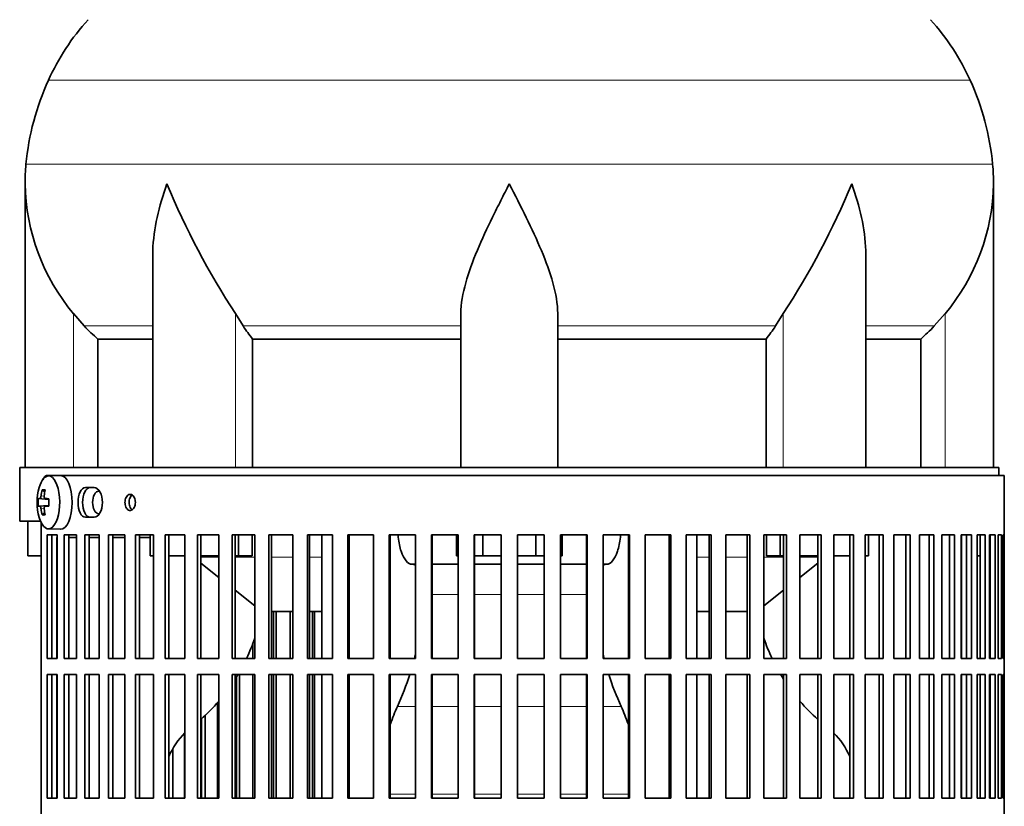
# Model space of a CAD drawing. Header units: millimetres. Extents: x 150 to 747, y -659 to 1200.
# Tile 10 of 13: x 494 to 677, y 329 to 475. Entities that reach past the tile are written whole.
import ezdxf

# ---------------------------------------------------------------- set-up
doc = ezdxf.new("R2010")
doc.units = ezdxf.units.MM
for name, color, linetype in [('M5X8_UNI7687', 7, 'Continuous'), ('VSI134_DIFFUSORE', 7, 'Continuous'), ('VSI134_FILTRO_A', 7, 'Continuous'), ('VSI134_FILTRO_B', 7, 'Continuous'), ('VSI134_SUPPORTO_', 7, 'Continuous')]:
    doc.layers.add(name, color=color, linetype=linetype)

# ---------------------------------------------------------------- blocks, each defined once
blk = doc.blocks.new('SE3')
at = {"layer": 'M5X8_UNI7687', "color": 7, "linetype": 'Continuous', "lineweight": 35}
for p, q in [((501.12, 390.68), (498.86, 390.61)), ((497.69, 388.02), (498.2, 387.63)), ((496.99, 386.38), (498.96, 386.23)), ((498.3, 386.39), (498.97, 386.33)), ((496.99, 384.99), (498.96, 385.13)), ((498.97, 385.04), (498.3, 384.97)), ((497.69, 383.35), (498.2, 383.74)), ((498.86, 380.75), (501.12, 380.68))]:
    blk.add_line(p, q, dxfattribs=at)
at = {"layer": 'M5X8_UNI7687', "color": 4, "linetype": 'Continuous', "lineweight": 9}
for p, q in [((498.96, 386.24), (497.29, 386.39)), ((497.5, 386.89), (498.1, 386.84)), ((498.31, 386.39), (498.97, 386.33)), ((497.29, 384.97), (498.96, 385.13)), ((498.1, 384.53), (497.5, 384.48)), ((498.97, 385.04), (498.31, 384.97))]:
    blk.add_line(p, q, dxfattribs=at)
at = {"layer": 'M5X8_UNI7687', "color": 7, "linetype": 'Continuous', "lineweight": 35}
for centre, radius, start, end in [((506.77, 385.68), 10, 163.7273, 196.2727), ((506.39, 385.68), 9.42, 175.7871, 184.2129)]:
    blk.add_arc(centre, radius, start, end, dxfattribs=at)
for centre, major_axis, ratio, start_param, end_param in [((498.89, 385.68), (0, 4.93), 0.422618, 0, 0.966337), ((498.89, 385.68), (0, 4.93), 0.422618, 2.175256, 6.283185), ((501.15, 385.68), (0, 5), 0.422618, 0, 0.012961), ((501.15, 385.68), (0, 5), 0.422618, 3.141593, 6.283185), ((506.82, 385.68), (0, 10), 0.939693, 1.335108, 1.449667), ((504.77, 382.62), (-7.75, 5.06), 0.247104, -0.4365, -0.286808), ((506.69, 385.68), (0, 10), 0.866025, 1.335108, 1.449667), ((506.76, 385.53), (-9.97, 0.79), 0.036834, -0.313745, -0.199185), ((506.76, 385.53), (-9.97, 0.79), 0.036834, -0.670562, -0.556003), ((503.47, 385.68), (0, 9.26), 0.488139, 1.49595, 1.645642), ((506.76, 385.84), (-9.97, -0.79), 0.036834, 0.199185, 0.313745), ((506.82, 385.68), (0, -10), 0.939693, 4.833518, 4.948078), ((506.69, 385.68), (0, -10), 0.866025, 4.833518, 4.948078), ((506.76, 385.84), (-9.97, -0.79), 0.036834, 0.556003, 0.670562), ((504.77, 388.75), (-7.75, -5.06), 0.247104, 0.286808, 0.4365)]:
    blk.add_ellipse(centre, major_axis=major_axis, ratio=ratio, start_param=start_param, end_param=end_param, dxfattribs=at)
for points in [[(497.29, 386.39), (497.29, 386.39), (497.3, 386.4), (497.32, 386.4), (497.33, 386.42), (497.35, 386.43), (497.36, 386.45), (497.38, 386.48), (497.4, 386.51), (497.41, 386.54), (497.43, 386.58), (497.44, 386.62), (497.45, 386.66), (497.46, 386.7), (497.47, 386.75), (497.48, 386.79), (497.49, 386.84), (497.49, 386.87), (497.5, 386.89)], [(498.1, 386.89), (498.09, 386.87), (498.09, 386.84), (498.09, 386.79), (498.09, 386.75), (498.1, 386.7), (498.1, 386.66), (498.11, 386.62), (498.12, 386.58), (498.14, 386.54), (498.15, 386.51), (498.17, 386.48), (498.19, 386.45), (498.21, 386.43), (498.23, 386.42), (498.26, 386.4), (498.28, 386.4), (498.3, 386.39), (498.31, 386.39)], [(497.5, 384.48), (497.49, 384.49), (497.49, 384.53), (497.48, 384.57), (497.47, 384.62), (497.46, 384.66), (497.45, 384.71), (497.44, 384.75), (497.43, 384.79), (497.41, 384.83), (497.4, 384.86), (497.38, 384.89), (497.36, 384.91), (497.35, 384.93), (497.33, 384.95), (497.32, 384.96), (497.3, 384.97), (497.29, 384.97), (497.29, 384.97)], [(498.31, 384.97), (498.3, 384.97), (498.28, 384.97), (498.26, 384.96), (498.23, 384.95), (498.21, 384.93), (498.19, 384.91), (498.17, 384.89), (498.15, 384.86), (498.14, 384.83), (498.12, 384.79), (498.11, 384.75), (498.1, 384.71), (498.1, 384.66), (498.09, 384.62), (498.09, 384.57), (498.09, 384.53), (498.09, 384.49), (498.1, 384.48)]]:
    blk.add_open_spline(points, degree=3, dxfattribs=at)
at = {"layer": 'VSI134_DIFFUSORE', "color": 4, "linetype": 'Continuous', "lineweight": 9}
for p, q in [((670.2, 464.17), (498.86, 464.17)), ((494.7, 448.54), (674.36, 448.54)), ((503.53, 392.18), (503.53, 420.78)), ((533.62, 392.18), (533.62, 420.78)), ((635.44, 392.18), (635.44, 420.78)), ((665.53, 392.18), (665.53, 420.78)), ((518.26, 418.48), (505.54, 418.48)), ((575.53, 418.48), (535.04, 418.48)), ((593.53, 418.48), (634.02, 418.48)), ((650.81, 418.48), (663.52, 418.48))]:
    blk.add_line(p, q, dxfattribs=at)
at = {"layer": 'VSI134_DIFFUSORE', "color": 7, "linetype": 'Continuous', "lineweight": 35}
for p, q in [((494.53, 444.92), (494.53, 392.18)), ((674.53, 392.18), (674.53, 444.92)), ((518.26, 431.54), (518.26, 392.18)), ((650.81, 392.18), (650.81, 431.54)), ((505.54, 418.48), (503.53, 420.78)), ((535.04, 418.48), (533.62, 420.78)), ((575.53, 392.18), (575.53, 420.78)), ((593.53, 392.18), (593.53, 420.78)), ((635.44, 420.78), (634.02, 418.48)), ((665.53, 420.78), (663.52, 418.48)), ((508.06, 416.04), (518.26, 416.04)), ((508.06, 392.18), (508.06, 416.04)), ((536.82, 416.04), (575.53, 416.04)), ((536.82, 392.18), (536.82, 416.04)), ((593.53, 416.04), (632.24, 416.04)), ((632.24, 416.04), (632.24, 392.18)), ((650.81, 416.04), (661, 416.04)), ((661, 416.04), (661, 392.18))]:
    blk.add_line(p, q, dxfattribs=at)
for centre, radius, start, end in [((538.93, 445.98), 44, 138, 155.5912), ((630.13, 445.98), 44, 24.4088, 42), ((543.48, 443.92), 49, 155.5912, 174.5826), ((625.58, 443.92), 49, 5.4174, 24.4088), ((533.03, 444.91), 38.5, 174.5826, 180.0014), ((636.03, 444.91), 38.5, 359.9671, 5.4174), ((533.22, 445.59), 38.7, 181.0158, 219.8906), ((659.21, 502.44), 149.81, 202.5842, 213.0334), ((509.85, 502.44), 149.81, 326.9666, 337.4158), ((635.84, 445.59), 38.7, 320.1094, 358.9842), ((568.16, 440.7), 39.88, 213.8582, 218.2062), ((600.91, 440.7), 39.88, 321.7938, 326.1418)]:
    blk.add_arc(centre, radius, start, end, dxfattribs=at)
for points, knots in [([(518.26, 431.53), (518.26, 431.85), (518.26, 432.18), (518.41, 436.55), (519.4, 440.76), (520.89, 444.91)], [0.4601729, 0.4601729, 0.4601729, 0.4601729, 0.5, 0.5, 1, 1, 1, 1]), ([(575.53, 420.78), (575.53, 422.61), (575.89, 424.55), (576.99, 428.49), (577.73, 430.5), (579.45, 434.6), (580.41, 436.64), (581.91, 439.72), (582.43, 440.75), (583.47, 442.82), (584.01, 443.88), (584.53, 444.91)], [0, 0, 0, 0, 0.25, 0.25, 0.5, 0.5, 0.75, 0.75, 0.875, 0.875, 1, 1, 1, 1]), ([(593.53, 420.78), (593.53, 422.61), (593.18, 424.51), (592.08, 428.47), (591.34, 430.48), (588.8, 436.55), (586.65, 440.76), (584.53, 444.91)], [0, 0, 0, 0, 0.25, 0.25, 0.5, 0.5, 1, 1, 1, 1]), ([(650.81, 431.53), (650.81, 431.85), (650.8, 432.18), (650.65, 436.55), (649.67, 440.76), (648.17, 444.91)], [0.4601729, 0.4601729, 0.4601729, 0.4601729, 0.5, 0.5, 1, 1, 1, 1])]:
    blk.add_open_spline(points, degree=3, knots=knots, dxfattribs=at)
for points in [[(508.06, 416.04), (507.19, 416.82), (506.35, 417.64), (505.54, 418.48)], [(663.52, 418.48), (662.71, 417.64), (661.87, 416.82), (661, 416.04)]]:
    blk.add_open_spline(points, degree=3, dxfattribs=at)
at = {"layer": 'VSI134_FILTRO_A', "color": 7, "linetype": 'Continuous', "lineweight": 35}
for p, q in [((676.53, 390.68), (498.57, 390.68)), ((676.53, 189.68), (676.53, 390.68)), ((507.37, 388.43), (505.76, 388.43)), ((505.76, 382.93), (507.37, 382.93)), ((497.54, 381.91), (497.54, 198.46)), ((498.61, 379.68), (498.61, 356.68)), ((500.52, 379.68), (498.61, 379.68)), ((499.53, 379.68), (499.53, 356.68)), ((500.52, 379.68), (500.52, 356.68)), ((501.8, 379.68), (501.8, 356.68)), ((504.11, 379.68), (501.8, 379.68)), ((502.69, 379.68), (502.69, 356.68)), ((504.11, 379.68), (504.11, 356.68)), ((505.62, 379.68), (505.62, 356.68)), ((508.31, 379.68), (505.62, 379.68)), ((506.47, 379.68), (506.47, 356.68)), ((508.31, 379.68), (508.31, 356.68)), ((510.05, 379.68), (510.05, 356.68)), ((513.09, 379.68), (510.05, 379.68)), ((510.84, 379.68), (510.84, 356.68)), ((513.09, 379.68), (513.09, 356.68)), ((515.04, 379.68), (515.04, 356.68)), ((518.42, 379.68), (515.04, 379.68)), ((515.78, 379.68), (515.78, 356.68)), ((518.42, 379.68), (518.42, 356.68)), ((520.56, 379.68), (520.56, 356.68)), ((524.24, 379.68), (520.56, 379.68)), ((521.23, 379.68), (521.23, 356.68)), ((524.24, 379.68), (524.24, 356.68)), ((526.56, 379.68), (526.56, 356.68)), ((530.53, 379.68), (526.56, 379.68)), ((527.17, 379.68), (527.17, 356.68)), ((530.53, 379.68), (530.53, 356.68)), ((533.01, 379.68), (533.01, 356.68)), ((537.23, 379.68), (533.01, 379.68)), ((533.55, 379.68), (533.55, 356.68)), ((537.23, 379.68), (537.23, 356.68)), ((539.85, 379.68), (539.85, 356.68)), ((544.28, 379.68), (539.85, 379.68)), ((540.31, 379.68), (540.31, 356.68)), ((544.28, 379.68), (544.28, 356.68)), ((547.03, 379.68), (547.03, 356.68)), ((551.65, 379.68), (547.03, 379.68)), ((547.41, 379.68), (547.41, 356.68)), ((551.65, 379.68), (551.65, 356.68)), ((554.49, 379.68), (554.49, 356.68)), ((559.26, 379.68), (554.49, 379.68)), ((554.79, 379.68), (554.79, 356.68)), ((559.26, 379.68), (559.26, 356.68)), ((562.19, 379.68), (562.19, 356.68)), ((567.07, 379.68), (562.19, 379.68)), ((562.4, 379.68), (562.4, 356.68)), ((567.07, 379.68), (567.07, 356.68)), ((570.05, 379.68), (570.05, 356.68)), ((575.01, 379.68), (570.05, 379.68)), ((570.18, 379.68), (570.18, 356.68)), ((575.01, 379.68), (575.01, 356.68)), ((578.02, 379.68), (578.02, 356.68)), ((583.02, 379.68), (578.02, 379.68)), ((578.07, 379.68), (578.07, 356.68)), ((583.02, 379.68), (583.02, 356.68)), ((586.05, 379.68), (586.05, 356.68)), ((591.04, 379.68), (586.05, 379.68)), ((591, 379.68), (591, 356.68)), ((591.04, 379.68), (591.04, 356.68)), ((594.06, 379.68), (594.06, 356.68)), ((599.01, 379.68), (594.06, 379.68)), ((598.88, 379.68), (598.88, 356.68)), ((599.01, 379.68), (599.01, 356.68)), ((602, 379.68), (602, 356.68)), ((606.88, 379.68), (602, 379.68)), ((606.66, 379.68), (606.66, 356.68)), ((606.88, 379.68), (606.88, 356.68)), ((609.8, 379.68), (609.8, 356.68)), ((614.57, 379.68), (609.8, 379.68)), ((614.27, 379.68), (614.27, 356.68)), ((614.57, 379.68), (614.57, 356.68)), ((617.42, 379.68), (617.42, 356.68)), ((622.04, 379.68), (617.42, 379.68)), ((621.65, 379.68), (621.65, 356.68)), ((622.04, 379.68), (622.04, 356.68)), ((624.78, 379.68), (624.78, 356.68)), ((629.21, 379.68), (624.78, 379.68)), ((628.75, 379.68), (628.75, 356.68)), ((629.21, 379.68), (629.21, 356.68)), ((631.84, 379.68), (631.84, 356.68)), ((636.05, 379.68), (631.84, 379.68)), ((635.52, 379.68), (635.52, 356.68)), ((636.05, 379.68), (636.05, 356.68)), ((638.53, 379.68), (638.53, 356.68)), ((642.5, 379.68), (638.53, 379.68)), ((641.89, 379.68), (641.89, 356.68)), ((642.5, 379.68), (642.5, 356.68)), ((644.82, 379.68), (644.82, 356.68)), ((648.51, 379.68), (644.82, 379.68)), ((647.83, 379.68), (647.83, 356.68)), ((648.51, 379.68), (648.51, 356.68)), ((654.02, 379.68), (650.65, 379.68)), ((650.65, 379.68), (650.65, 356.68)), ((653.29, 379.68), (653.29, 356.68)), ((654.02, 379.68), (654.02, 356.68)), ((659.02, 379.68), (655.97, 379.68)), ((655.97, 379.68), (655.97, 356.68)), ((658.22, 379.68), (658.22, 356.68)), ((659.02, 379.68), (659.02, 356.68)), ((663.44, 379.68), (660.75, 379.68)), ((660.75, 379.68), (660.75, 356.68)), ((662.59, 379.68), (662.59, 356.68)), ((663.44, 379.68), (663.44, 356.68)), ((667.26, 379.68), (664.95, 379.68)), ((664.95, 379.68), (664.95, 356.68)), ((666.37, 379.68), (666.37, 356.68)), ((667.26, 379.68), (667.26, 356.68)), ((670.45, 379.68), (668.54, 379.68)), ((668.54, 379.68), (668.54, 356.68)), ((669.53, 379.68), (669.53, 356.68)), ((670.45, 379.68), (670.45, 356.68)), ((672.99, 379.68), (671.49, 379.68)), ((671.49, 379.68), (671.49, 356.68)), ((672.04, 379.68), (672.04, 356.68)), ((672.99, 379.68), (672.99, 356.68)), ((674.86, 379.68), (673.78, 379.68)), ((673.78, 379.68), (673.78, 356.68)), ((673.88, 379.68), (673.88, 356.68)), ((674.86, 379.68), (674.86, 356.68)), ((676.04, 379.68), (675.38, 379.68)), ((675.38, 379.68), (675.38, 356.68)), ((676.04, 379.68), (676.04, 356.68)), ((676.52, 379.68), (676.3, 379.68)), ((676.3, 379.68), (676.3, 356.68)), ((676.52, 379.68), (676.52, 356.68)), ((500.52, 356.68), (498.61, 356.68)), ((504.11, 356.68), (501.8, 356.68)), ((508.31, 356.68), (505.62, 356.68)), ((513.09, 356.68), (510.05, 356.68)), ((518.42, 356.68), (515.04, 356.68)), ((524.24, 356.68), (520.56, 356.68)), ((530.53, 356.68), (526.56, 356.68)), ((537.23, 356.68), (533.01, 356.68)), ((544.28, 356.68), (539.85, 356.68)), ((551.65, 356.68), (547.03, 356.68)), ((559.26, 356.68), (554.49, 356.68)), ((567.07, 356.68), (562.19, 356.68)), ((575.01, 356.68), (570.05, 356.68)), ((583.02, 356.68), (578.02, 356.68)), ((591.04, 356.68), (586.05, 356.68)), ((599.01, 356.68), (594.06, 356.68)), ((606.88, 356.68), (602, 356.68)), ((614.57, 356.68), (609.8, 356.68)), ((622.04, 356.68), (617.42, 356.68)), ((629.21, 356.68), (624.78, 356.68)), ((636.05, 356.68), (631.84, 356.68)), ((642.5, 356.68), (638.53, 356.68)), ((648.51, 356.68), (644.82, 356.68)), ((654.02, 356.68), (650.65, 356.68)), ((659.02, 356.68), (655.97, 356.68)), ((663.44, 356.68), (660.75, 356.68)), ((667.26, 356.68), (664.95, 356.68)), ((670.45, 356.68), (668.54, 356.68)), ((672.99, 356.68), (671.49, 356.68)), ((674.86, 356.68), (673.78, 356.68)), ((676.04, 356.68), (675.38, 356.68)), ((676.52, 356.68), (676.3, 356.68)), ((498.61, 353.68), (498.61, 330.68)), ((500.52, 353.68), (498.61, 353.68)), ((499.53, 353.68), (499.53, 330.68)), ((500.52, 353.68), (500.52, 330.68)), ((501.8, 353.68), (501.8, 330.68)), ((504.11, 353.68), (501.8, 353.68)), ((502.69, 353.68), (502.69, 330.68)), ((504.11, 353.68), (504.11, 330.68)), ((505.62, 353.68), (505.62, 330.68)), ((508.31, 353.68), (505.62, 353.68)), ((506.47, 353.68), (506.47, 330.68)), ((508.31, 353.68), (508.31, 330.68)), ((510.05, 353.68), (510.05, 330.68)), ((513.09, 353.68), (510.05, 353.68)), ((510.84, 353.68), (510.84, 330.68)), ((513.09, 353.68), (513.09, 330.68)), ((515.04, 353.68), (515.04, 330.68)), ((518.42, 353.68), (515.04, 353.68)), ((515.78, 353.68), (515.78, 330.68)), ((518.42, 353.68), (518.42, 330.68)), ((520.56, 353.68), (520.56, 330.68)), ((524.24, 353.68), (520.56, 353.68)), ((521.23, 353.68), (521.23, 330.68)), ((524.24, 353.68), (524.24, 330.68)), ((526.56, 353.68), (526.56, 330.68)), ((530.53, 353.68), (526.56, 353.68)), ((527.17, 353.68), (527.17, 330.68)), ((530.53, 353.68), (530.53, 330.68)), ((533.01, 353.68), (533.01, 330.68)), ((537.23, 353.68), (533.01, 353.68)), ((533.55, 353.68), (533.55, 330.68)), ((537.23, 353.68), (537.23, 330.68)), ((539.85, 353.68), (539.85, 330.68)), ((544.28, 353.68), (539.85, 353.68)), ((540.31, 353.68), (540.31, 330.68)), ((544.28, 353.68), (544.28, 330.68)), ((547.03, 353.68), (547.03, 330.68)), ((551.65, 353.68), (547.03, 353.68)), ((547.41, 353.68), (547.41, 330.68)), ((551.65, 353.68), (551.65, 330.68)), ((554.49, 353.68), (554.49, 330.68)), ((559.26, 353.68), (554.49, 353.68)), ((554.79, 353.68), (554.79, 330.68)), ((559.26, 353.68), (559.26, 330.68)), ((562.19, 353.68), (562.19, 330.68)), ((567.07, 353.68), (562.19, 353.68)), ((562.4, 353.68), (562.4, 330.68)), ((567.07, 353.68), (567.07, 330.68)), ((570.05, 353.68), (570.05, 330.68)), ((575.01, 353.68), (570.05, 353.68)), ((570.18, 353.68), (570.18, 330.68)), ((575.01, 353.68), (575.01, 330.68)), ((578.02, 353.68), (578.02, 330.68)), ((583.02, 353.68), (578.02, 353.68)), ((578.07, 353.68), (578.07, 330.68)), ((583.02, 353.68), (583.02, 330.68)), ((586.05, 353.68), (586.05, 330.68)), ((591.04, 353.68), (586.05, 353.68)), ((591, 353.68), (591, 330.68)), ((591.04, 353.68), (591.04, 330.68)), ((594.06, 353.68), (594.06, 330.68)), ((599.01, 353.68), (594.06, 353.68)), ((598.88, 353.68), (598.88, 330.68)), ((599.01, 353.68), (599.01, 330.68)), ((602, 353.68), (602, 330.68)), ((606.88, 353.68), (602, 353.68)), ((606.66, 353.68), (606.66, 330.68)), ((606.88, 353.68), (606.88, 330.68)), ((609.8, 353.68), (609.8, 330.68)), ((614.57, 353.68), (609.8, 353.68)), ((614.27, 353.68), (614.27, 330.68)), ((614.57, 353.68), (614.57, 330.68)), ((617.42, 353.68), (617.42, 330.68)), ((622.04, 353.68), (617.42, 353.68)), ((621.65, 353.68), (621.65, 330.68)), ((622.04, 353.68), (622.04, 330.68)), ((624.78, 353.68), (624.78, 330.68)), ((629.21, 353.68), (624.78, 353.68)), ((628.75, 353.68), (628.75, 330.68)), ((629.21, 353.68), (629.21, 330.68)), ((631.84, 353.68), (631.84, 330.68)), ((636.05, 353.68), (631.84, 353.68)), ((635.52, 353.68), (635.52, 330.68)), ((636.05, 353.68), (636.05, 330.68)), ((638.53, 353.68), (638.53, 330.68)), ((642.5, 353.68), (638.53, 353.68)), ((641.89, 353.68), (641.89, 330.68)), ((642.5, 353.68), (642.5, 330.68)), ((644.82, 353.68), (644.82, 330.68)), ((648.51, 353.68), (644.82, 353.68)), ((647.83, 353.68), (647.83, 330.68)), ((648.51, 353.68), (648.51, 330.68)), ((654.02, 353.68), (650.65, 353.68)), ((650.65, 353.68), (650.65, 330.68)), ((653.29, 353.68), (653.29, 330.68)), ((654.02, 353.68), (654.02, 330.68)), ((659.02, 353.68), (655.97, 353.68)), ((655.97, 353.68), (655.97, 330.68)), ((658.22, 353.68), (658.22, 330.68)), ((659.02, 353.68), (659.02, 330.68)), ((663.44, 353.68), (660.75, 353.68)), ((660.75, 353.68), (660.75, 330.68)), ((662.59, 353.68), (662.59, 330.68)), ((663.44, 353.68), (663.44, 330.68)), ((667.26, 353.68), (664.95, 353.68)), ((664.95, 353.68), (664.95, 330.68)), ((666.37, 353.68), (666.37, 330.68)), ((667.26, 353.68), (667.26, 330.68)), ((670.45, 353.68), (668.54, 353.68)), ((668.54, 353.68), (668.54, 330.68)), ((669.53, 353.68), (669.53, 330.68)), ((670.45, 353.68), (670.45, 330.68)), ((672.99, 353.68), (671.49, 353.68)), ((671.49, 353.68), (671.49, 330.68)), ((672.04, 353.68), (672.04, 330.68)), ((672.99, 353.68), (672.99, 330.68)), ((674.86, 353.68), (673.78, 353.68)), ((673.78, 353.68), (673.78, 330.68)), ((673.88, 353.68), (673.88, 330.68)), ((674.86, 353.68), (674.86, 330.68)), ((676.04, 353.68), (675.38, 353.68)), ((675.38, 353.68), (675.38, 330.68)), ((676.04, 353.68), (676.04, 330.68)), ((676.52, 353.68), (676.3, 353.68)), ((676.3, 353.68), (676.3, 330.68)), ((676.52, 353.68), (676.52, 330.68)), ((500.52, 330.68), (498.61, 330.68)), ((504.11, 330.68), (501.8, 330.68)), ((508.31, 330.68), (505.62, 330.68)), ((513.09, 330.68), (510.05, 330.68)), ((518.42, 330.68), (515.04, 330.68)), ((524.24, 330.68), (520.56, 330.68)), ((530.53, 330.68), (526.56, 330.68)), ((537.23, 330.68), (533.01, 330.68)), ((544.28, 330.68), (539.85, 330.68)), ((551.65, 330.68), (547.03, 330.68)), ((559.26, 330.68), (554.49, 330.68)), ((567.07, 330.68), (562.19, 330.68)), ((575.01, 330.68), (570.05, 330.68)), ((583.02, 330.68), (578.02, 330.68)), ((591.04, 330.68), (586.05, 330.68)), ((599.01, 330.68), (594.06, 330.68)), ((606.88, 330.68), (602, 330.68)), ((614.57, 330.68), (609.8, 330.68)), ((622.04, 330.68), (617.42, 330.68)), ((629.21, 330.68), (624.78, 330.68)), ((636.05, 330.68), (631.84, 330.68)), ((642.5, 330.68), (638.53, 330.68)), ((648.51, 330.68), (644.82, 330.68)), ((654.02, 330.68), (650.65, 330.68)), ((659.02, 330.68), (655.97, 330.68)), ((663.44, 330.68), (660.75, 330.68)), ((667.26, 330.68), (664.95, 330.68)), ((670.45, 330.68), (668.54, 330.68)), ((672.99, 330.68), (671.49, 330.68)), ((674.86, 330.68), (673.78, 330.68)), ((676.04, 330.68), (675.38, 330.68)), ((676.52, 330.68), (676.3, 330.68))]:
    blk.add_line(p, q, dxfattribs=at)
for points, knots in [([(498.57, 390.68), (498.5, 390.68), (498.43, 390.66), (498.29, 390.59), (498.23, 390.53), (498.1, 390.38), (498.04, 390.29), (497.95, 390.1), (497.91, 390.02), (497.88, 389.93)], [0, 0, 0, 0, 0.125, 0.125, 0.25, 0.25, 0.375, 0.375, 0.4609222, 0.4609222, 0.4609222, 0.4609222]), ([(505.76, 388.43), (505.38, 388.43), (505.02, 388.14), (504.52, 387.12), (504.37, 386.4), (504.37, 384.97), (504.51, 384.25), (505.02, 383.23), (505.38, 382.93), (505.76, 382.93)], [0, 0, 0, 0, 0.25, 0.25, 0.5, 0.5, 0.75, 0.75, 1, 1, 1, 1]), ([(506.61, 382.93), (506.24, 382.93), (505.88, 383.23), (505.37, 384.25), (505.23, 384.96), (505.23, 386.4), (505.37, 387.11), (505.88, 388.14), (506.24, 388.43), (506.61, 388.43)], [0, 0, 0, 0, 0.25, 0.25, 0.5, 0.5, 0.75, 0.75, 1, 1, 1, 1]), ([(507.37, 388.43), (507.77, 388.43), (508.16, 388.14), (508.74, 387.12), (508.91, 386.4), (508.91, 384.97), (508.74, 384.25), (508.16, 383.23), (507.77, 382.93), (507.37, 382.93)], [0, 0, 0, 0, 0.25, 0.25, 0.5, 0.5, 0.75, 0.75, 1, 1, 1, 1]), ([(513.1, 385.68), (513.1, 385.85), (513.12, 386.02), (513.15, 386.18), (513.19, 386.34), (513.24, 386.49), (513.31, 386.62), (513.37, 386.75), (513.46, 386.87), (513.55, 386.96), (513.64, 387.04), (513.74, 387.11), (513.84, 387.15), (513.95, 387.18), (514.06, 387.19), (514.17, 387.17), (514.27, 387.15), (514.38, 387.11), (514.48, 387.03), (514.58, 386.96), (514.67, 386.86), (514.75, 386.74), (514.82, 386.62), (514.89, 386.48), (514.93, 386.33), (514.98, 386.17), (515.01, 386.01), (515.02, 385.84), (515.03, 385.79), (515.03, 385.74), (515.03, 385.68), (515.03, 385.52), (515.01, 385.35), (514.97, 385.19), (514.94, 385.03), (514.88, 384.88), (514.81, 384.75), (514.75, 384.62), (514.66, 384.5), (514.57, 384.41), (514.48, 384.32), (514.37, 384.26), (514.27, 384.22), (514.16, 384.18), (514.05, 384.17), (513.94, 384.19), (513.84, 384.21), (513.73, 384.26), (513.63, 384.33), (513.54, 384.41), (513.45, 384.51), (513.37, 384.63), (513.3, 384.75), (513.24, 384.89), (513.19, 385.04), (513.15, 385.19), (513.12, 385.36), (513.11, 385.53), (513.1, 385.58), (513.1, 385.63), (513.1, 385.68)], [0, 0, 0, 0, 0.053705, 0.053705, 0.053705, 0.107409, 0.107409, 0.107409, 0.161118, 0.161118, 0.161118, 0.21483, 0.21483, 0.21483, 0.268537, 0.268537, 0.268537, 0.322238, 0.322238, 0.322238, 0.375943, 0.375943, 0.375943, 0.429653, 0.429653, 0.429653, 0.483364, 0.483364, 0.483364, 0.5, 0.5, 0.5, 0.553705, 0.553705, 0.553705, 0.607409, 0.607409, 0.607409, 0.661118, 0.661118, 0.661118, 0.71483, 0.71483, 0.71483, 0.768537, 0.768537, 0.768537, 0.822238, 0.822238, 0.822238, 0.875943, 0.875943, 0.875943, 0.929653, 0.929653, 0.929653, 0.983364, 0.983364, 0.983364, 1, 1, 1, 1]), ([(514.44, 387.06), (514.43, 387.05), (514.41, 387.04), (514.4, 387.03), (514.3, 386.96), (514.22, 386.86), (514.14, 386.74), (514.07, 386.62), (514, 386.48), (513.96, 386.33), (513.91, 386.17), (513.88, 386.01), (513.87, 385.84), (513.87, 385.79), (513.87, 385.74), (513.87, 385.68), (513.87, 385.52), (513.89, 385.35), (513.92, 385.19), (513.96, 385.03), (514.01, 384.88), (514.07, 384.75), (514.14, 384.62), (514.22, 384.5), (514.31, 384.41), (514.35, 384.37), (514.39, 384.34), (514.43, 384.31)], [0.3155206, 0.3155206, 0.3155206, 0.3155206, 0.3222379, 0.3222379, 0.3222379, 0.3759422, 0.3759422, 0.3759422, 0.429653, 0.429653, 0.429653, 0.483364, 0.483364, 0.483364, 0.5, 0.5, 0.5, 0.5537044, 0.5537044, 0.5537044, 0.6074086, 0.6074086, 0.6074086, 0.6611174, 0.6611174, 0.6611174, 0.6840717, 0.6840717, 0.6840717, 0.6840717])]:
    blk.add_open_spline(points, degree=3, knots=knots, dxfattribs=at)
at = {"layer": 'VSI134_FILTRO_B', "color": 7, "linetype": 'Continuous', "lineweight": 35}
for p, q in [((540.71, 365.39), (540.71, 356.68)), ((541.21, 365.39), (541.21, 356.68)), ((543.82, 365.39), (543.82, 356.68)), ((547.93, 365.39), (547.93, 356.68)), ((548.35, 365.39), (548.35, 356.68)), ((536.88, 359.47), (536.88, 356.68)), ((533.83, 353.22), (533.83, 330.68)), ((534.4, 353.68), (534.4, 330.68)), ((536.88, 353.68), (536.88, 330.68)), ((540.71, 353.68), (540.71, 330.68)), ((541.21, 353.68), (541.21, 330.68)), ((543.82, 353.68), (543.82, 330.68)), ((547.93, 353.68), (547.93, 330.68)), ((548.35, 353.68), (548.35, 330.68)), ((530.31, 348.46), (530.31, 330.68)), ((527.98, 346.07), (527.98, 330.68)), ((527.33, 345.49), (527.33, 330.68)), ((524.14, 342.75), (524.14, 330.68)), ((521.98, 339.88), (521.98, 330.68)), ((521.27, 338.5), (521.27, 330.68))]:
    blk.add_line(p, q, dxfattribs=at)
at = {"layer": 'VSI134_SUPPORTO_', "color": 7, "linetype": 'Continuous', "lineweight": 35}
for p, q in [((675.53, 392.18), (493.53, 392.18)), ((493.53, 392.18), (493.53, 382.18)), ((675.53, 390.68), (675.53, 392.18)), ((497.42, 382.18), (493.53, 382.18)), ((495.03, 375.78), (495.03, 382.18)), ((500.46, 379.18), (500.46, 356.68)), ((500.52, 379.18), (500.46, 379.18)), ((504.11, 379.18), (502.69, 379.18)), ((508.31, 379.18), (506.47, 379.18)), ((513.09, 379.18), (510.84, 379.18)), ((517.78, 379.18), (515.78, 379.18)), ((517.78, 375.78), (517.78, 379.68)), ((534.2, 375.78), (534.2, 379.68)), ((536.74, 375.78), (536.74, 379.68)), ((549.71, 356.68), (549.71, 379.68)), ((574.72, 375.78), (574.72, 379.68)), ((579.62, 375.78), (579.62, 379.68)), ((589.44, 375.78), (589.44, 379.68)), ((594.35, 375.78), (594.35, 379.68)), ((619.36, 356.68), (619.36, 379.68)), ((632.33, 375.78), (632.33, 379.68)), ((634.87, 375.78), (634.87, 379.68)), ((651.29, 375.78), (651.29, 379.68)), ((668.6, 379.68), (668.6, 356.68)), ((497.54, 375.78), (495.03, 375.78)), ((518.42, 375.78), (517.78, 375.78)), ((524.24, 375.78), (521.23, 375.78)), ((530.53, 375.78), (527.17, 375.78)), ((534.2, 375.78), (533.55, 375.78)), ((536.74, 375.78), (534.2, 375.78)), ((575.01, 375.78), (574.72, 375.78)), ((579.62, 375.78), (578.07, 375.78)), ((583.02, 375.78), (579.62, 375.78)), ((589.44, 375.78), (586.05, 375.78)), ((591, 375.78), (589.44, 375.78)), ((594.35, 375.78), (594.06, 375.78)), ((634.87, 375.78), (632.33, 375.78)), ((635.52, 375.78), (634.87, 375.78)), ((641.89, 375.78), (638.53, 375.78)), ((647.83, 375.78), (644.82, 375.78)), ((651.29, 375.78), (650.65, 375.78)), ((672.04, 375.78), (671.49, 375.78)), ((673.88, 375.78), (673.78, 375.78)), ((527.17, 374.4), (530.53, 371.75)), ((567.07, 374.18), (566.46, 374.18)), ((575.01, 374.18), (570.18, 374.18)), ((583.02, 374.18), (578.07, 374.18)), ((591, 374.18), (586.05, 374.18)), ((598.88, 374.18), (594.06, 374.18)), ((602.6, 374.18), (602, 374.18)), ((638.53, 371.75), (641.89, 374.4)), ((533.55, 369.36), (537.23, 366.45)), ((631.84, 366.45), (635.52, 369.36)), ((540.31, 365.39), (544.28, 365.39)), ((547.41, 365.39), (549.71, 365.39)), ((619.36, 365.39), (621.65, 365.39)), ((624.78, 365.39), (628.75, 365.39)), ((500.46, 353.68), (500.46, 330.68)), ((549.71, 330.68), (549.71, 353.68)), ((619.36, 330.68), (619.36, 353.68)), ((668.6, 353.68), (668.6, 330.68))]:
    blk.add_line(p, q, dxfattribs=at)
at = {"layer": 'VSI134_SUPPORTO_', "color": 4, "linetype": 'Continuous', "lineweight": 9}
for p, q in [((530.53, 375.53), (527.17, 375.53)), ((537.23, 375.53), (533.55, 375.53)), ((544.28, 375.53), (540.31, 375.53)), ((549.71, 375.53), (547.41, 375.53)), ((621.65, 375.53), (619.36, 375.53)), ((628.75, 375.53), (624.78, 375.53)), ((635.52, 375.53), (631.84, 375.53)), ((641.89, 375.53), (638.53, 375.53)), ((570.18, 368.58), (575.01, 368.58)), ((578.07, 368.58), (583.02, 368.58)), ((586.05, 368.58), (591, 368.58)), ((594.06, 368.58), (598.88, 368.58)), ((563.74, 347.74), (567.07, 347.74)), ((570.18, 347.74), (575.01, 347.74)), ((578.07, 347.74), (583.02, 347.74)), ((586.05, 347.74), (591, 347.74)), ((594.06, 347.74), (598.88, 347.74)), ((602, 347.74), (605.33, 347.74)), ((562.4, 331.45), (567.07, 331.45)), ((570.18, 331.45), (575.01, 331.45)), ((578.07, 331.45), (583.02, 331.45)), ((586.05, 331.45), (591, 331.45)), ((594.06, 331.45), (598.88, 331.45)), ((602, 331.45), (606.66, 331.45))]:
    blk.add_line(p, q, dxfattribs=at)
at = {"layer": 'VSI134_SUPPORTO_', "color": 7, "linetype": 'Continuous', "lineweight": 35}
for centre, radius, start, end in [((517.28, 369.31), 51.21, 345.7276, 346.5315), ((651.8, 369.31), 51.24, 193.4782, 194.277), ((517.28, 369.31), 51.21, 335.1004, 342.2404), ((651.8, 369.31), 51.24, 197.7563, 204.8944), ((597.1, 332.68), 36.61, 155.6995, 161.152), ((571.97, 332.68), 36.6, 18.895, 24.3032)]:
    blk.add_arc(centre, radius, start, end, dxfattribs=at)
for centre, major_axis, start_param, end_param in [((506.93, 372.64), (0, -35), 1.097453, 1.214155), ((662.14, 372.64), (0, -35), 5.06903, 5.185732), ((506.93, 372.64), (0, -35), 0.967176, 0.998482), ((662.14, 372.64), (0, -35), -0.998482, -0.967176), ((506.93, 372.64), (0, -35), 0.676569, 0.818266), ((662.14, 372.64), (0, -35), 5.464919, 5.606617), ((533.72, 331.91), (0, 15), 0.752814, 1.121918), ((635.34, 331.91), (0, 15), 5.161267, 5.530371)]:
    blk.add_ellipse(centre, major_axis=major_axis, ratio=0.92388, start_param=start_param, end_param=end_param, dxfattribs=at)
for points, knots in [([(508.21, 387.78), (507.91, 387.78), (507.62, 387.56), (507.21, 386.78), (507.09, 386.23), (507.09, 385.14), (507.21, 384.59), (507.62, 383.81), (507.91, 383.58), (508.21, 383.58), (508.21, 383.58), (508.21, 383.58)], [0.2501942, 0.2501942, 0.2501942, 0.2501942, 0.375, 0.375, 0.5, 0.5, 0.625, 0.625, 0.75, 0.75, 0.7502028, 0.7502028, 0.7502028, 0.7502028]), ([(563.84, 379.68), (563.85, 379.52), (563.87, 379.36), (563.99, 378.25), (564.18, 377.35), (564.68, 375.84), (565, 375.23), (565.7, 374.4), (566.07, 374.18), (566.46, 374.18)], [0.2091858, 0.2091858, 0.2091858, 0.2091858, 0.25, 0.25, 0.5, 0.5, 0.75, 0.75, 1, 1, 1, 1]), ([(602.6, 374.18), (602.99, 374.18), (603.37, 374.4), (604.07, 375.23), (604.38, 375.84), (604.88, 377.35), (605.07, 378.25), (605.2, 379.37), (605.21, 379.52), (605.23, 379.68)], [0, 0, 0, 0, 0.25, 0.25, 0.5, 0.5, 0.75, 0.75, 0.7906554, 0.7906554, 0.7906554, 0.7906554]), ([(567.07, 374.02), (567.04, 374.04), (567.02, 374.06), (566.85, 374.15), (566.72, 374.18), (566.58, 374.18)], [0.8474962, 0.8474962, 0.8474962, 0.8474962, 0.875, 0.875, 1, 1, 1, 1]), ([(601.99, 374.02), (602.02, 374.04), (602.05, 374.06), (602.21, 374.15), (602.34, 374.18), (602.48, 374.18)], [0.8474962, 0.8474962, 0.8474962, 0.8474962, 0.875, 0.875, 1, 1, 1, 1])]:
    blk.add_open_spline(points, degree=3, knots=knots, dxfattribs=at)

msp = doc.modelspace()

# ---------------------------------------------------------------- block references
msp.add_blockref('SE3', (0, 0))

doc.saveas('drawing.dxf')
